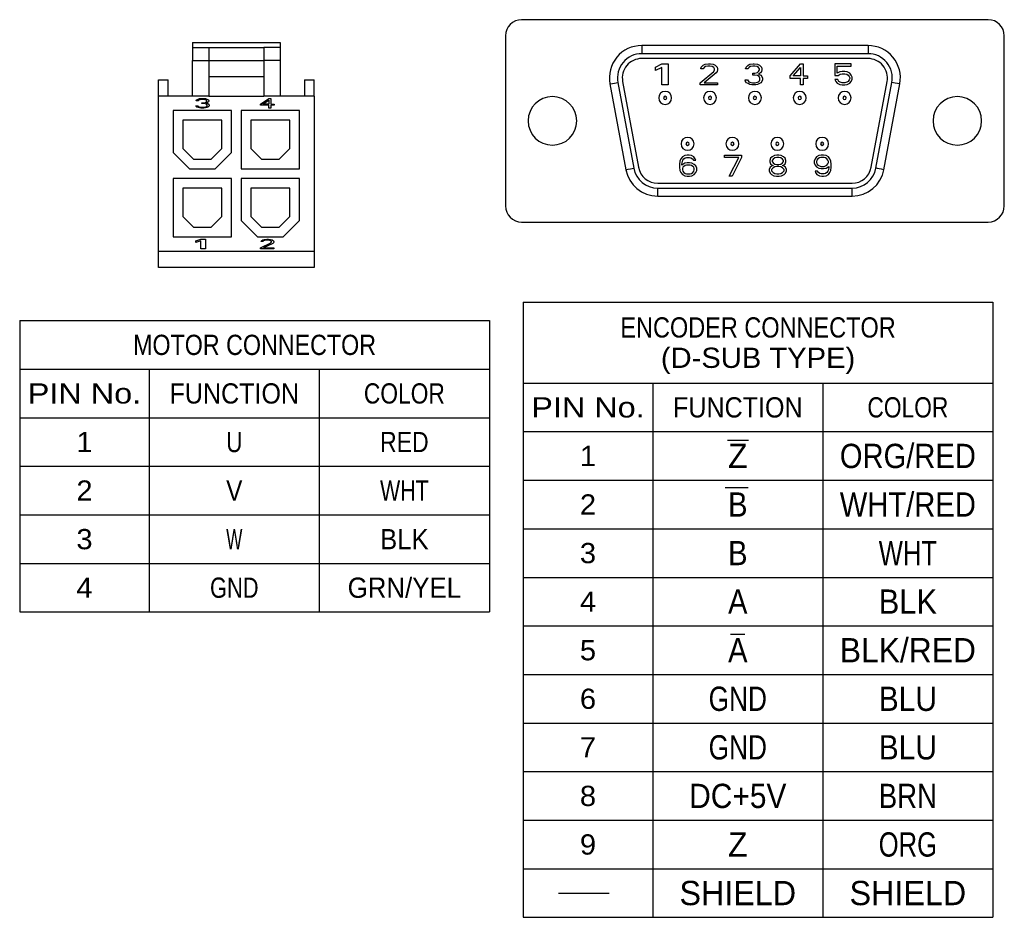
# Model space of a CAD drawing. Extents: x -54 to 576, y -100 to 345.
# Tile 16 of 18: x 288 to 409, y 20 to 131. Entities that reach past the tile are written whole.
import ezdxf
from ezdxf.enums import TextEntityAlignment as Align

# ---------------------------------------------------------------- set-up
doc = ezdxf.new("R2010")
doc.units = 0
doc.header["$LTSCALE"] = 23.1
doc.header["$MEASUREMENT"] = 0
doc.layers.get('0').update_dxf_attribs({"linetype": 'CONTINUOUS'})
doc.layers.add('8_ALL_NOTES_BALLOONS_SYMBOLS_GT', color=7, linetype='CONTINUOUS')
doc.styles.add('TEXTSTYLE_0', font='txt', dxfattribs={"width": 0.8})

msp = doc.modelspace()

# ---------------------------------------------------------------- linework, layer by layer
at = {"color": 7, "linetype": 'Continuous'}
for p, q in [((407.42434, 130.77775), (349.82434, 130.77775)), ((309.1926, 127.94918), (319.9926, 127.94918)), ((309.1926, 127.94918), (309.1926, 127.34918)), ((319.9926, 127.94918), (319.9926, 127.34918)), ((347.82434, 128.77775), (347.82434, 107.77775)), ((409.42434, 107.77775), (409.42434, 128.77775)), ((309.1926, 127.34918), (309.1926, 125.74918)), ((309.1926, 127.34918), (311.1926, 127.34918)), ((311.1926, 127.34918), (317.9926, 127.34918)), ((311.1926, 127.34918), (311.1926, 125.74918)), ((317.9926, 127.34918), (317.9926, 125.74918)), ((319.9926, 127.34918), (317.9926, 127.34918)), ((319.9926, 127.34918), (319.9926, 125.74918)), ((392.59487, 127.57775), (364.65381, 127.57775)), ((392.59487, 126.57775), (364.65381, 126.57775)), ((309.1926, 125.74918), (311.1926, 125.74918)), ((309.1926, 121.34918), (309.1926, 125.74918)), ((311.1926, 125.74918), (311.1926, 123.74918)), ((311.1926, 125.74918), (317.9926, 125.74918)), ((317.9926, 125.74918), (317.9926, 123.74918)), ((319.9926, 125.74918), (317.9926, 125.74918)), ((319.9926, 125.74918), (319.9926, 121.34918)), ((392.59487, 125.97775), (364.65381, 125.97775)), ((366.34434, 124.93052), (367.12434, 125.31775)), ((367.12434, 125.31775), (367.90434, 125.31775)), ((367.90434, 125.31775), (367.90434, 122.71775)), ((372.23888, 125.1518), (372.47525, 125.26244)), ((372.47525, 125.26244), (372.88888, 125.31775)), ((372.88888, 125.31775), (373.12525, 125.31775)), ((373.12525, 125.31775), (373.47979, 125.26244)), ((373.47979, 125.26244), (373.71616, 125.1518)), ((377.77888, 125.1518), (378.01525, 125.26244)), ((378.01525, 125.26244), (378.42888, 125.31775)), ((378.42888, 125.31775), (378.54706, 125.31775)), ((378.54706, 125.31775), (378.9607, 125.26244)), ((378.9607, 125.26244), (379.19706, 125.1518)), ((382.96434, 123.82414), (384.26434, 125.31775)), ((384.26434, 125.31775), (384.58934, 125.31775)), ((384.58934, 125.31775), (384.58934, 123.82414)), ((390.51343, 125.31775), (388.50434, 125.31775)), ((388.50434, 125.31775), (388.50434, 123.87946)), ((390.51343, 125.04116), (390.51343, 125.31775)), ((366.34434, 124.48797), (366.34434, 124.93052)), ((367.12434, 124.8752), (366.34434, 124.48797)), ((367.12434, 122.71775), (367.12434, 124.8752)), ((371.88434, 122.99435), (373.53888, 124.37733)), ((371.94343, 124.70924), (372.00252, 124.93052)), ((372.23888, 124.70924), (371.94343, 124.70924)), ((372.00252, 124.93052), (372.23888, 125.1518)), ((372.35706, 124.8752), (372.23888, 124.70924)), ((372.53434, 124.98584), (372.35706, 124.8752)), ((373.83434, 124.21137), (372.35706, 122.99435)), ((372.82979, 125.04116), (372.53434, 124.98584)), ((373.06616, 125.04116), (372.82979, 125.04116)), ((373.36161, 124.98584), (373.06616, 125.04116)), ((373.53888, 124.8752), (373.36161, 124.98584)), ((373.65706, 124.70924), (373.53888, 124.8752)), ((373.53888, 124.37733), (373.65706, 124.59861)), ((373.65706, 124.59861), (373.65706, 124.70924)), ((373.71616, 125.1518), (373.95252, 124.93052)), ((373.95252, 124.37733), (373.83434, 124.21137)), ((373.95252, 124.93052), (374.01161, 124.70924)), ((374.01161, 124.59861), (373.95252, 124.37733)), ((374.01161, 124.70924), (374.01161, 124.59861)), ((377.48343, 124.70924), (377.54252, 124.93052)), ((377.77888, 124.70924), (377.48343, 124.70924)), ((377.54252, 124.93052), (377.77888, 125.1518)), ((377.89706, 124.8752), (377.77888, 124.70924)), ((378.07434, 124.98584), (377.89706, 124.8752)), ((378.36979, 125.04116), (378.07434, 124.98584)), ((378.60616, 125.04116), (378.36979, 125.04116)), ((378.36979, 124.15605), (378.60616, 124.15605)), ((378.36979, 123.93478), (378.36979, 124.15605)), ((378.90161, 124.98584), (378.60616, 125.04116)), ((378.60616, 124.15605), (378.9607, 124.26669)), ((379.07888, 124.8752), (378.90161, 124.98584)), ((378.9607, 124.26669), (379.07888, 124.37733)), ((379.19706, 124.70924), (379.07888, 124.8752)), ((379.07888, 124.37733), (379.19706, 124.59861)), ((379.31525, 124.21137), (379.07888, 124.04541)), ((379.07888, 124.04541), (379.37434, 123.93478)), ((379.19706, 125.1518), (379.43343, 124.93052)), ((379.19706, 124.59861), (379.19706, 124.70924)), ((379.43343, 124.37733), (379.31525, 124.21137)), ((379.43343, 124.93052), (379.49252, 124.70924)), ((379.49252, 124.59861), (379.43343, 124.37733)), ((379.49252, 124.70924), (379.49252, 124.59861)), ((383.3435, 123.82414), (384.26434, 124.8752)), ((384.26434, 124.8752), (384.26434, 123.82414)), ((388.79979, 124.15605), (388.79979, 125.04116)), ((388.79979, 125.04116), (390.51343, 125.04116)), ((389.09525, 124.32201), (388.79979, 124.15605)), ((388.91797, 123.87946), (389.15434, 124.04541)), ((389.3907, 124.37733), (389.09525, 124.32201)), ((389.15434, 124.04541), (389.3907, 124.10073)), ((389.74525, 124.37733), (389.3907, 124.37733)), ((389.3907, 124.10073), (389.74525, 124.10073)), ((390.0407, 124.32201), (389.74525, 124.37733)), ((389.74525, 124.10073), (389.98161, 124.04541)), ((389.98161, 124.04541), (390.15888, 123.93478)), ((390.33616, 124.15605), (390.0407, 124.32201)), ((390.51343, 123.93478), (390.33616, 124.15605)), ((304.9926, 123.34918), (306.1926, 123.34918)), ((304.9926, 121.34918), (304.9926, 123.34918)), ((306.1926, 121.34918), (306.1926, 123.34918)), ((311.1926, 123.74918), (311.1926, 121.34918)), ((311.1926, 123.74918), (317.9926, 123.74918)), ((317.9926, 123.74918), (317.9926, 121.34918)), ((322.9926, 123.34918), (324.1926, 123.34918)), ((322.9926, 123.34918), (322.9926, 121.34918)), ((324.1926, 121.34918), (324.1926, 123.34918)), ((360.72118, 122.84668), (362.69171, 112.24668)), ((361.70434, 123.02945), (363.67487, 112.42945)), ((362.29423, 123.13911), (364.26476, 112.53911)), ((371.88434, 122.71775), (371.88434, 122.99435)), ((372.35706, 122.99435), (374.01161, 122.99435)), ((374.01161, 122.99435), (374.01161, 122.71775)), ((377.42434, 123.32627), (377.71979, 123.32627)), ((377.48343, 123.16031), (377.42434, 123.32627)), ((377.60161, 122.99435), (377.48343, 123.16031)), ((377.77888, 122.88371), (377.60161, 122.99435)), ((377.71979, 123.32627), (377.77888, 123.21563)), ((377.77888, 123.21563), (377.89706, 123.10499)), ((378.01525, 122.77307), (377.77888, 122.88371)), ((377.89706, 123.10499), (378.01525, 123.04967)), ((378.01525, 123.04967), (378.3107, 122.99435)), ((378.3107, 122.99435), (378.66525, 122.99435)), ((378.60616, 123.93478), (378.36979, 123.93478)), ((378.9607, 123.87946), (378.60616, 123.93478)), ((378.66525, 122.99435), (378.9607, 123.04967)), ((379.13797, 123.76882), (378.9607, 123.87946)), ((378.9607, 123.04967), (379.07888, 123.10499)), ((379.19706, 122.88371), (378.9607, 122.77307)), ((379.07888, 123.10499), (379.19706, 123.21563)), ((379.25616, 123.54754), (379.13797, 123.76882)), ((379.19706, 123.21563), (379.25616, 123.32627)), ((379.37434, 122.99435), (379.19706, 122.88371)), ((379.25616, 123.32627), (379.25616, 123.54754)), ((379.37434, 123.93478), (379.49252, 123.76882)), ((379.49252, 123.16031), (379.37434, 122.99435)), ((379.49252, 123.76882), (379.55161, 123.54754)), ((379.55161, 123.32627), (379.49252, 123.16031)), ((379.55161, 123.54754), (379.55161, 123.32627)), ((382.96434, 123.49222), (382.96434, 123.82414)), ((384.26434, 123.49222), (382.96434, 123.49222)), ((384.26434, 123.82414), (383.3435, 123.82414)), ((384.26434, 122.71775), (384.26434, 123.49222)), ((384.58934, 123.82414), (385.131, 123.82414)), ((384.58934, 123.49222), (384.58934, 122.71775)), ((385.131, 123.49222), (384.58934, 123.49222)), ((385.131, 123.82414), (385.131, 123.49222)), ((388.50434, 123.87946), (388.91797, 123.87946)), ((388.85888, 123.38158), (388.50434, 123.38158)), ((388.50434, 123.38158), (388.62252, 123.16031)), ((388.62252, 123.16031), (388.79979, 122.93903)), ((388.79979, 122.93903), (389.09525, 122.77307)), ((388.97706, 123.16031), (388.85888, 123.38158)), ((389.15434, 123.04967), (388.97706, 123.16031)), ((389.3907, 122.99435), (389.15434, 123.04967)), ((389.74525, 122.99435), (389.3907, 122.99435)), ((389.98161, 123.04967), (389.74525, 122.99435)), ((390.15888, 123.16031), (389.98161, 123.04967)), ((390.0407, 122.77307), (390.33616, 122.93903)), ((390.15888, 123.93478), (390.27706, 123.76882)), ((390.27706, 123.32627), (390.15888, 123.16031)), ((390.27706, 123.76882), (390.33616, 123.60286)), ((390.33616, 123.49222), (390.27706, 123.32627)), ((390.33616, 123.60286), (390.33616, 123.49222)), ((390.33616, 122.93903), (390.51343, 123.16031)), ((390.63161, 123.65818), (390.51343, 123.93478)), ((390.51343, 123.16031), (390.63161, 123.4369)), ((390.63161, 123.4369), (390.63161, 123.65818)), ((392.98391, 112.53911), (394.95444, 123.13911)), ((393.57381, 112.42945), (395.54434, 123.02945)), ((394.55696, 112.24668), (396.52749, 122.84668)), ((367.90434, 122.71775), (367.12434, 122.71775)), ((374.01161, 122.71775), (371.88434, 122.71775)), ((378.25161, 122.71775), (378.01525, 122.77307)), ((378.72434, 122.71775), (378.25161, 122.71775)), ((378.9607, 122.77307), (378.72434, 122.71775)), ((384.58934, 122.71775), (384.26434, 122.71775)), ((389.09525, 122.77307), (389.3907, 122.71775)), ((389.3907, 122.71775), (389.74525, 122.71775)), ((389.74525, 122.71775), (390.0407, 122.77307)), ((304.9926, 102.14918), (304.9926, 121.34918)), ((311.1926, 121.34918), (304.9926, 121.34918)), ((309.63805, 120.76833), (309.68351, 120.87045)), ((309.86533, 120.76833), (309.63805, 120.76833)), ((309.68351, 120.87045), (309.86533, 120.97258)), ((309.86533, 120.97258), (310.04714, 121.02364)), ((309.95624, 120.84492), (309.86533, 120.76833)), ((310.0926, 120.89598), (309.95624, 120.84492)), ((310.04714, 121.02364), (310.36533, 121.04918)), ((310.31987, 120.92152), (310.0926, 120.89598)), ((310.50169, 120.92152), (310.31987, 120.92152)), ((310.31987, 120.41088), (310.31987, 120.51301)), ((310.31987, 120.51301), (310.50169, 120.51301)), ((310.50169, 120.41088), (310.31987, 120.41088)), ((310.36533, 121.04918), (310.45624, 121.04918)), ((310.45624, 121.04918), (310.77442, 121.02364)), ((310.72896, 120.89598), (310.50169, 120.92152)), ((310.50169, 120.51301), (310.77442, 120.56407)), ((310.77442, 120.38535), (310.50169, 120.41088)), ((310.86533, 120.84492), (310.72896, 120.89598)), ((310.77442, 121.02364), (310.95624, 120.97258)), ((310.77442, 120.56407), (310.86533, 120.61513)), ((310.91078, 120.33428), (310.77442, 120.38535)), ((310.95624, 120.76833), (310.86533, 120.84492)), ((310.86533, 120.61513), (310.95624, 120.71726)), ((311.04714, 120.53854), (310.86533, 120.46194)), ((310.86533, 120.46194), (311.0926, 120.41088)), ((310.95624, 120.97258), (311.13805, 120.87045)), ((310.95624, 120.71726), (310.95624, 120.76833)), ((311.13805, 120.61513), (311.04714, 120.53854)), ((311.0926, 120.41088), (311.18351, 120.33428)), ((311.13805, 120.87045), (311.18351, 120.76833)), ((311.18351, 120.71726), (311.13805, 120.61513)), ((311.18351, 120.76833), (311.18351, 120.71726)), ((311.1926, 121.34918), (317.9926, 121.34918)), ((317.5926, 120.35981), (318.5926, 121.04918)), ((317.88427, 120.35981), (318.5926, 120.84492)), ((324.1926, 121.34918), (317.9926, 121.34918)), ((318.5926, 121.04918), (318.8426, 121.04918)), ((318.5926, 120.84492), (318.5926, 120.35981)), ((318.8426, 121.04918), (318.8426, 120.35981)), ((324.1926, 121.34918), (324.1926, 102.14918)), ((313.9926, 119.54918), (306.7926, 119.54918)), ((306.7926, 119.54918), (306.7926, 114.34918)), ((309.63805, 120.05343), (309.5926, 120.13003)), ((309.5926, 120.13003), (309.81987, 120.13003)), ((309.72896, 119.97684), (309.63805, 120.05343)), ((309.86533, 119.92577), (309.72896, 119.97684)), ((309.81987, 120.13003), (309.86533, 120.07896)), ((309.86533, 120.07896), (309.95624, 120.0279)), ((310.04714, 119.87471), (309.86533, 119.92577)), ((309.95624, 120.0279), (310.04714, 120.00237)), ((310.04714, 120.00237), (310.27442, 119.97684)), ((310.22896, 119.84918), (310.04714, 119.87471)), ((310.5926, 119.84918), (310.22896, 119.84918)), ((310.27442, 119.97684), (310.54714, 119.97684)), ((310.54714, 119.97684), (310.77442, 120.00237)), ((310.77442, 119.87471), (310.5926, 119.84918)), ((310.77442, 120.00237), (310.86533, 120.0279)), ((310.95624, 119.92577), (310.77442, 119.87471)), ((310.86533, 120.0279), (310.95624, 120.07896)), ((311.00169, 120.23215), (310.91078, 120.33428)), ((310.95624, 120.07896), (311.00169, 120.13003)), ((311.0926, 119.97684), (310.95624, 119.92577)), ((311.00169, 120.13003), (311.00169, 120.23215)), ((311.18351, 120.05343), (311.0926, 119.97684)), ((311.18351, 120.33428), (311.22896, 120.23215)), ((311.22896, 120.13003), (311.18351, 120.05343)), ((311.22896, 120.23215), (311.22896, 120.13003)), ((313.9926, 114.34918), (313.9926, 119.54918)), ((322.3926, 119.54918), (315.1926, 119.54918)), ((315.1926, 119.54918), (315.1926, 112.34918)), ((317.5926, 120.20662), (317.5926, 120.35981)), ((318.5926, 120.20662), (317.5926, 120.20662)), ((318.5926, 120.35981), (317.88427, 120.35981)), ((318.5926, 119.84918), (318.5926, 120.20662)), ((318.8426, 119.84918), (318.5926, 119.84918)), ((318.8426, 120.35981), (319.25927, 120.35981)), ((319.25927, 120.20662), (318.8426, 120.20662)), ((318.8426, 120.20662), (318.8426, 119.84918)), ((319.25927, 120.35981), (319.25927, 120.20662)), ((322.3926, 112.34918), (322.3926, 119.54918)), ((312.7926, 118.34918), (307.9926, 118.34918)), ((307.9926, 118.34918), (307.9926, 114.84623)), ((312.7926, 114.84623), (312.7926, 118.34918)), ((321.1926, 118.34918), (316.3926, 118.34918)), ((316.3926, 118.34918), (316.3926, 114.84623)), ((321.1926, 114.84623), (321.1926, 118.34918)), ((306.7926, 114.34918), (308.7926, 112.34918)), ((307.9926, 114.84623), (309.28965, 113.54918)), ((311.49554, 113.54918), (312.7926, 114.84623)), ((311.9926, 112.34918), (313.9926, 114.34918)), ((316.3926, 114.84623), (317.68965, 113.54918)), ((319.89554, 113.54918), (321.1926, 114.84623)), ((309.28965, 113.54918), (311.49554, 113.54918)), ((317.68965, 113.54918), (319.89554, 113.54918)), ((369.37343, 113.31861), (369.31434, 112.93137)), ((369.49161, 113.5952), (369.37343, 113.31861)), ((369.66888, 113.81648), (369.49161, 113.5952)), ((369.60979, 112.93137), (369.66888, 113.26329)), ((369.96434, 113.98244), (369.66888, 113.81648)), ((369.66888, 113.26329), (369.72797, 113.42924)), ((369.72797, 113.42924), (369.84616, 113.5952)), ((369.84616, 113.5952), (370.02343, 113.70584)), ((370.25979, 114.03775), (369.96434, 113.98244)), ((370.25979, 113.09733), (369.96434, 113.04201)), ((370.02343, 113.70584), (370.2007, 113.76116)), ((370.2007, 113.76116), (370.55525, 113.76116)), ((370.49616, 114.03775), (370.25979, 114.03775)), ((370.55525, 113.09733), (370.25979, 113.09733)), ((370.79161, 113.98244), (370.49616, 114.03775)), ((370.55525, 113.76116), (370.73252, 113.70584)), ((370.8507, 113.04201), (370.55525, 113.09733)), ((370.73252, 113.70584), (370.90979, 113.5952)), ((371.08706, 113.81648), (370.79161, 113.98244)), ((370.90979, 113.5952), (371.02797, 113.42924)), ((371.02797, 113.42924), (371.32343, 113.42924)), ((371.26434, 113.5952), (371.08706, 113.81648)), ((371.32343, 113.42924), (371.26434, 113.5952)), ((374.85434, 113.76116), (374.85434, 114.03775)), ((374.85434, 114.03775), (376.98161, 114.03775)), ((376.62706, 113.76116), (374.85434, 113.76116)), ((375.44525, 111.43775), (376.62706, 113.76116)), ((376.98161, 113.76116), (375.79979, 111.43775)), ((376.98161, 114.03775), (376.98161, 113.76116)), ((380.57161, 113.65052), (380.45343, 113.37392)), ((380.45343, 113.37392), (380.45343, 113.20797)), ((380.45343, 113.20797), (380.57161, 112.98669)), ((380.74888, 113.81648), (380.57161, 113.65052)), ((381.04434, 113.98244), (380.74888, 113.81648)), ((380.86706, 113.53988), (380.74888, 113.37392)), ((380.74888, 113.37392), (380.74888, 113.26329)), ((380.74888, 113.26329), (380.86706, 113.09733)), ((381.10343, 113.70584), (380.86706, 113.53988)), ((380.86706, 113.09733), (381.10343, 112.93137)), ((381.33979, 114.03775), (381.04434, 113.98244)), ((381.33979, 113.76116), (381.10343, 113.70584)), ((381.57616, 114.03775), (381.33979, 114.03775)), ((381.57616, 113.76116), (381.33979, 113.76116)), ((381.87161, 113.98244), (381.57616, 114.03775)), ((381.81252, 113.70584), (381.57616, 113.76116)), ((382.04888, 113.53988), (381.81252, 113.70584)), ((381.81252, 112.93137), (382.04888, 113.09733)), ((382.16706, 113.81648), (381.87161, 113.98244)), ((382.16706, 113.37392), (382.04888, 113.53988)), ((382.04888, 113.09733), (382.16706, 113.26329)), ((382.34434, 113.65052), (382.16706, 113.81648)), ((382.16706, 113.26329), (382.16706, 113.37392)), ((382.46252, 113.37392), (382.34434, 113.65052)), ((382.34434, 112.98669), (382.46252, 113.20797)), ((382.46252, 113.20797), (382.46252, 113.37392)), ((386.05252, 113.5952), (385.93434, 113.31861)), ((385.93434, 113.31861), (385.93434, 113.09733)), ((385.93434, 113.09733), (386.05252, 112.82073)), ((386.22979, 113.81648), (386.05252, 113.5952)), ((386.52525, 113.98244), (386.22979, 113.81648)), ((386.28888, 113.42924), (386.22979, 113.26329)), ((386.22979, 113.26329), (386.22979, 113.15265)), ((386.22979, 113.15265), (386.28888, 112.98669)), ((386.40706, 113.5952), (386.28888, 113.42924)), ((386.58434, 113.70584), (386.40706, 113.5952)), ((386.8207, 114.03775), (386.52525, 113.98244)), ((386.76161, 113.76116), (386.58434, 113.70584)), ((387.17525, 113.76116), (386.76161, 113.76116)), ((387.11616, 114.03775), (386.8207, 114.03775)), ((387.41161, 113.98244), (387.11616, 114.03775)), ((387.35252, 113.70584), (387.17525, 113.76116)), ((387.52979, 113.5952), (387.35252, 113.70584)), ((387.70706, 113.81648), (387.41161, 113.98244)), ((387.64797, 113.42924), (387.52979, 113.5952)), ((387.70706, 113.26329), (387.64797, 113.42924)), ((387.64797, 112.98669), (387.70706, 113.15265)), ((387.88434, 113.5952), (387.70706, 113.81648)), ((387.70706, 113.15265), (387.70706, 113.26329)), ((388.00252, 113.31861), (387.88434, 113.5952)), ((388.06161, 112.93137), (388.00252, 113.31861)), ((308.7926, 112.34918), (311.9926, 112.34918)), ((315.1926, 112.34918), (322.3926, 112.34918)), ((369.31434, 112.93137), (369.31434, 112.54414)), ((369.31434, 112.54414), (369.37343, 112.1569)), ((369.37343, 112.1569), (369.49161, 111.88031)), ((369.49161, 111.88031), (369.66888, 111.65903)), ((369.96434, 113.04201), (369.60979, 112.82073)), ((369.60979, 112.82073), (369.60979, 112.93137)), ((369.72797, 112.54414), (369.66888, 112.37818)), ((369.66888, 112.37818), (369.66888, 112.21222)), ((369.66888, 112.21222), (369.72797, 112.04627)), ((369.84616, 112.65478), (369.72797, 112.54414)), ((369.72797, 112.04627), (369.84616, 111.88031)), ((370.02343, 112.76541), (369.84616, 112.65478)), ((369.84616, 111.88031), (370.02343, 111.76967)), ((370.2007, 112.82073), (370.02343, 112.76541)), ((370.61434, 112.82073), (370.2007, 112.82073)), ((370.79161, 112.76541), (370.61434, 112.82073)), ((370.96888, 112.65478), (370.79161, 112.76541)), ((370.79161, 111.76967), (370.96888, 111.88031)), ((371.14616, 112.87605), (370.8507, 113.04201)), ((371.08706, 112.54414), (370.96888, 112.65478)), ((370.96888, 111.88031), (371.08706, 112.04627)), ((371.14616, 112.37818), (371.08706, 112.54414)), ((371.08706, 112.04627), (371.14616, 112.21222)), ((371.32343, 112.71009), (371.14616, 112.87605)), ((371.14616, 112.21222), (371.14616, 112.37818)), ((371.14616, 111.65903), (371.32343, 111.88031)), ((371.44161, 112.4335), (371.32343, 112.71009)), ((371.32343, 111.88031), (371.44161, 112.1569)), ((371.44161, 112.1569), (371.44161, 112.4335)), ((380.51252, 112.54414), (380.39434, 112.26754)), ((380.39434, 112.26754), (380.39434, 112.10158)), ((380.39434, 112.10158), (380.51252, 111.82499)), ((380.74888, 112.71009), (380.51252, 112.54414)), ((380.57161, 112.98669), (380.74888, 112.82073)), ((380.86706, 112.48882), (380.68979, 112.26754)), ((380.68979, 112.26754), (380.68979, 112.10158)), ((380.68979, 112.10158), (380.86706, 111.88031)), ((380.74888, 112.82073), (380.86706, 112.76541)), ((380.86706, 112.76541), (380.74888, 112.71009)), ((381.10343, 112.59946), (380.86706, 112.48882)), ((380.86706, 111.88031), (381.10343, 111.76967)), ((381.10343, 112.93137), (381.33979, 112.87605)), ((381.33979, 112.65478), (381.10343, 112.59946)), ((381.33979, 112.87605), (381.57616, 112.87605)), ((381.57616, 112.65478), (381.33979, 112.65478)), ((381.57616, 112.87605), (381.81252, 112.93137)), ((381.81252, 112.59946), (381.57616, 112.65478)), ((382.04888, 112.48882), (381.81252, 112.59946)), ((381.81252, 111.76967), (382.04888, 111.88031)), ((382.04888, 112.76541), (382.16706, 112.82073)), ((382.16706, 112.71009), (382.04888, 112.76541)), ((382.22616, 112.26754), (382.04888, 112.48882)), ((382.04888, 111.88031), (382.22616, 112.10158)), ((382.16706, 112.82073), (382.34434, 112.98669)), ((382.40343, 112.54414), (382.16706, 112.71009)), ((382.22616, 112.10158), (382.22616, 112.26754)), ((382.52161, 112.26754), (382.40343, 112.54414)), ((382.40343, 111.82499), (382.52161, 112.10158)), ((382.52161, 112.10158), (382.52161, 112.26754)), ((386.05252, 112.82073), (386.22979, 112.59946)), ((386.05252, 112.04627), (386.11161, 111.88031)), ((386.34797, 112.04627), (386.05252, 112.04627)), ((386.11161, 111.88031), (386.28888, 111.65903)), ((386.22979, 112.59946), (386.52525, 112.4335)), ((386.28888, 112.98669), (386.40706, 112.82073)), ((386.46616, 111.88031), (386.34797, 112.04627)), ((386.40706, 112.82073), (386.58434, 112.71009)), ((386.64343, 111.76967), (386.46616, 111.88031)), ((386.52525, 112.4335), (386.8207, 112.37818)), ((386.58434, 112.71009), (386.76161, 112.65478)), ((386.76161, 112.65478), (387.17525, 112.65478)), ((386.8207, 112.37818), (387.11616, 112.37818)), ((387.11616, 112.37818), (387.41161, 112.4335)), ((387.17525, 112.65478), (387.35252, 112.71009)), ((387.35252, 112.71009), (387.52979, 112.82073)), ((387.52979, 111.88031), (387.35252, 111.76967)), ((387.41161, 112.4335), (387.76616, 112.65478)), ((387.52979, 112.82073), (387.64797, 112.98669)), ((387.64797, 112.04627), (387.52979, 111.88031)), ((387.70706, 112.21222), (387.64797, 112.04627)), ((387.76616, 112.54414), (387.70706, 112.21222)), ((387.70706, 111.65903), (387.88434, 111.88031)), ((387.76616, 112.65478), (387.76616, 112.54414)), ((387.88434, 111.88031), (388.00252, 112.1569)), ((388.00252, 112.1569), (388.06161, 112.54414)), ((388.06161, 112.54414), (388.06161, 112.93137)), ((313.9926, 111.14918), (306.7926, 111.14918)), ((306.7926, 111.14918), (306.7926, 103.94918)), ((313.9926, 103.94918), (313.9926, 111.14918)), ((322.3926, 111.14918), (315.1926, 111.14918)), ((315.1926, 111.14918), (315.1926, 105.94918)), ((322.3926, 105.94918), (322.3926, 111.14918)), ((369.66888, 111.65903), (369.96434, 111.49307)), ((369.96434, 111.49307), (370.25979, 111.43775)), ((370.02343, 111.76967), (370.2007, 111.71435)), ((370.2007, 111.71435), (370.61434, 111.71435)), ((370.25979, 111.43775), (370.55525, 111.43775)), ((370.55525, 111.43775), (370.8507, 111.49307)), ((370.61434, 111.71435), (370.79161, 111.76967)), ((370.8507, 111.49307), (371.14616, 111.65903)), ((375.79979, 111.43775), (375.44525, 111.43775)), ((380.51252, 111.82499), (380.68979, 111.65903)), ((380.68979, 111.65903), (380.98525, 111.49307)), ((380.98525, 111.49307), (381.2807, 111.43775)), ((381.10343, 111.76967), (381.33979, 111.71435)), ((381.2807, 111.43775), (381.63525, 111.43775)), ((381.33979, 111.71435), (381.57616, 111.71435)), ((381.57616, 111.71435), (381.81252, 111.76967)), ((381.63525, 111.43775), (381.9307, 111.49307)), ((381.9307, 111.49307), (382.22616, 111.65903)), ((382.22616, 111.65903), (382.40343, 111.82499)), ((386.28888, 111.65903), (386.58434, 111.49307)), ((386.58434, 111.49307), (386.87979, 111.43775)), ((386.8207, 111.71435), (386.64343, 111.76967)), ((387.17525, 111.71435), (386.8207, 111.71435)), ((386.87979, 111.43775), (387.11616, 111.43775)), ((387.11616, 111.43775), (387.41161, 111.49307)), ((387.35252, 111.76967), (387.17525, 111.71435)), ((387.41161, 111.49307), (387.70706, 111.65903)), ((307.9926, 109.94918), (307.9926, 106.44623)), ((312.7926, 109.94918), (307.9926, 109.94918)), ((312.7926, 106.44623), (312.7926, 109.94918)), ((321.1926, 109.94918), (316.3926, 109.94918)), ((316.3926, 109.94918), (316.3926, 106.44623)), ((321.1926, 106.44623), (321.1926, 109.94918)), ((366.62434, 110.57775), (390.62434, 110.57775)), ((366.62434, 109.97775), (390.62434, 109.97775)), ((366.62434, 108.97775), (390.62434, 108.97775)), ((307.9926, 106.44623), (309.28965, 105.14918)), ((311.49554, 105.14918), (312.7926, 106.44623)), ((315.1926, 105.94918), (317.1926, 103.94918)), ((316.3926, 106.44623), (317.68965, 105.14918)), ((319.89554, 105.14918), (321.1926, 106.44623)), ((320.3926, 103.94918), (322.3926, 105.94918)), ((349.82434, 105.77775), (407.42434, 105.77775)), ((309.28965, 105.14918), (311.49554, 105.14918)), ((317.68965, 105.14918), (319.89554, 105.14918)), ((306.7926, 103.94918), (313.9926, 103.94918)), ((309.5926, 103.47045), (310.1926, 103.64918)), ((309.5926, 103.2662), (309.5926, 103.47045)), ((310.1926, 103.44492), (309.5926, 103.2662)), ((310.1926, 103.64918), (310.7926, 103.64918)), ((310.1926, 102.44918), (310.1926, 103.44492)), ((310.7926, 103.64918), (310.7926, 102.44918)), ((317.1926, 103.94918), (320.3926, 103.94918)), ((317.63805, 103.36833), (317.68351, 103.47045)), ((317.86533, 103.36833), (317.63805, 103.36833)), ((317.68351, 103.47045), (317.86533, 103.57258)), ((317.86533, 103.57258), (318.04714, 103.62364)), ((317.95624, 103.44492), (317.86533, 103.36833)), ((318.0926, 103.49598), (317.95624, 103.44492)), ((318.04714, 103.62364), (318.36533, 103.64918)), ((318.31987, 103.52152), (318.0926, 103.49598)), ((318.50169, 103.52152), (318.31987, 103.52152)), ((318.36533, 103.64918), (318.54714, 103.64918)), ((318.72896, 103.49598), (318.50169, 103.52152)), ((318.54714, 103.64918), (318.81987, 103.62364)), ((318.86533, 103.44492), (318.72896, 103.49598)), ((318.81987, 103.62364), (319.00169, 103.57258)), ((318.95624, 103.36833), (318.86533, 103.44492)), ((318.95624, 103.31726), (318.95624, 103.36833)), ((319.00169, 103.57258), (319.18351, 103.47045)), ((319.18351, 103.47045), (319.22896, 103.36833)), ((319.22896, 103.36833), (319.22896, 103.31726)), ((324.1926, 102.14918), (304.9926, 102.14918)), ((304.9926, 100.14918), (304.9926, 102.14918)), ((310.7926, 102.44918), (310.1926, 102.44918)), ((317.5926, 102.57684), (318.86533, 103.21513)), ((317.5926, 102.44918), (317.5926, 102.57684)), ((319.22896, 102.44918), (317.5926, 102.44918)), ((319.0926, 103.13854), (317.95624, 102.57684)), ((317.95624, 102.57684), (319.22896, 102.57684)), ((318.86533, 103.21513), (318.95624, 103.31726)), ((319.18351, 103.21513), (319.0926, 103.13854)), ((319.22896, 103.31726), (319.18351, 103.21513)), ((319.22896, 102.57684), (319.22896, 102.44918)), ((324.1926, 102.14918), (324.1926, 100.14918)), ((324.1926, 100.14918), (304.9926, 100.14918)), ((350.01527, 95.88416), (408.01527, 95.88416)), ((350.01527, 95.88416), (350.01527, 19.88416)), ((408.01527, 95.88416), (408.01527, 19.88416)), ((287.8423, 93.60501), (345.8423, 93.60501)), ((287.8423, 93.60501), (287.8423, 57.60501)), ((345.8423, 93.60501), (345.8423, 57.60501)), ((287.8423, 87.60501), (345.8423, 87.60501)), ((303.8423, 87.60501), (303.8423, 57.60501)), ((324.8423, 87.60501), (324.8423, 57.60501)), ((350.01527, 85.88416), (408.01527, 85.88416)), ((366.01527, 85.88416), (366.01527, 19.88416)), ((387.01527, 85.88416), (387.01527, 19.88416)), ((287.8423, 81.60501), (345.8423, 81.60501)), ((350.01527, 79.88416), (408.01527, 79.88416)), ((287.8423, 75.60501), (345.8423, 75.60501)), ((350.01527, 73.88416), (408.01527, 73.88416)), ((287.8423, 69.60501), (345.8423, 69.60501)), ((350.01527, 67.88416), (408.01527, 67.88416)), ((287.8423, 63.60501), (345.8423, 63.60501)), ((350.01527, 61.88416), (408.01527, 61.88416)), ((287.8423, 57.60501), (345.8423, 57.60501)), ((350.01527, 55.88416), (408.01527, 55.88416)), ((350.01527, 49.88416), (408.01527, 49.88416)), ((350.01527, 43.88416), (408.01527, 43.88416)), ((350.01527, 37.88416), (408.01527, 37.88416)), ((350.01527, 31.88416), (408.01527, 31.88416)), ((350.01527, 25.88416), (408.01527, 25.88416)), ((354.39025, 22.88416), (360.64026, 22.88416)), ((350.01527, 19.88416), (408.01527, 19.88416))]:
    msp.add_line(p, q, dxfattribs=at)
for points in [[(364.65381, 127.57775), (364.65381, 127.26874), (364.65381, 126.98997), (364.65381, 126.76874), (364.65381, 126.6267), (364.65381, 126.57775)], [(392.59487, 127.57775), (392.59487, 127.26874), (392.59487, 126.98997), (392.59487, 126.76874), (392.59487, 126.6267), (392.59487, 126.57775)], [(360.72118, 122.84668), (361.02499, 122.90316), (361.29907, 122.95411), (361.51657, 122.99455), (361.65622, 123.02051), (361.70434, 123.02945)], [(396.52749, 122.84668), (396.22368, 122.90316), (395.94961, 122.95411), (395.7321, 122.99455), (395.59246, 123.02051), (395.54434, 123.02945)], [(362.69171, 112.24668), (362.99553, 112.30316), (363.2696, 112.35411), (363.48711, 112.39455), (363.62675, 112.42051), (363.67487, 112.42945)], [(394.55696, 112.24668), (394.25315, 112.30316), (393.97908, 112.35411), (393.76157, 112.39455), (393.62192, 112.42051), (393.57381, 112.42945)], [(366.62434, 108.97775), (366.62434, 109.28677), (366.62434, 109.56554), (366.62434, 109.78677), (366.62434, 109.92881), (366.62434, 109.97775)], [(390.62434, 108.97775), (390.62434, 109.28677), (390.62434, 109.56554), (390.62434, 109.78677), (390.62434, 109.92881), (390.62434, 109.97775)]]:
    msp.add_lwpolyline(points, dxfattribs=at)
for centre, radius, start, end in [((349.82434, 128.77775), 2, 90, 180), ((407.42434, 128.77775), 2, 0, 90), ((364.65381, 123.57775), 4, 90, 190.5310268), ((364.65381, 123.57775), 3, 90, 190.5310268), ((392.59487, 123.57775), 4, 349.4689732, 90), ((392.59487, 123.57775), 3, 349.4689732, 90), ((364.65381, 123.57775), 2.4, 90, 190.5310268), ((392.59487, 123.57775), 2.4, 349.4689732, 90), ((367.54434, 121.11775), 0.8, 0, 180), ((373.08434, 121.11775), 0.8, 0, 180), ((378.62434, 121.11775), 0.8, 0, 180), ((378.62434, 121.11775), 0.8, 359.9999994, 179.9999993), ((384.16434, 121.11775), 0.8, 0, 180), ((384.16434, 121.11775), 0.8, 359.9999994, 179.9999993), ((389.70434, 121.11775), 0.8, 0, 180), ((389.70434, 121.11775), 0.8, 359.9999994, 179.9999993), ((353.62434, 118.27775), 3, 0, 180), ((367.54434, 121.11775), 0.8, 180, 360), ((367.54434, 121.11775), 0.2, 0, 180), ((367.54434, 121.11775), 0.2, 180, 360), ((373.08434, 121.11775), 0.8, 180, 360), ((373.08434, 121.11775), 0.2, 0, 180), ((373.08434, 121.11775), 0.2, 180, 360), ((378.62434, 121.11775), 0.8, 180, 360), ((378.62434, 121.11775), 0.8, 179.9999994, 359.9999993), ((378.62434, 121.11775), 0.2, 0, 180), ((378.62434, 121.11775), 0.2, 180, 360), ((384.16434, 121.11775), 0.8, 180, 360), ((384.16434, 121.11775), 0.8, 179.9999994, 359.9999993), ((384.16434, 121.11775), 0.2, 0, 180), ((384.16434, 121.11775), 0.2, 180, 360), ((389.70434, 121.11775), 0.8, 180, 360), ((389.70434, 121.11775), 0.8, 179.9999994, 359.9999993), ((389.70434, 121.11775), 0.2, 0, 180), ((389.70434, 121.11775), 0.2, 180, 360), ((403.62434, 118.27775), 3, 0, 180), ((353.62434, 118.27775), 3, 180, 360), ((403.62434, 118.27775), 3, 180, 360), ((370.31434, 115.43775), 0.8, 0, 180), ((370.31434, 115.43775), 0.2, 0, 180), ((375.85434, 115.43775), 0.8, 0, 180), ((375.85434, 115.43775), 0.2, 0, 180), ((381.39434, 115.43775), 0.8, 0, 180), ((381.39434, 115.43775), 0.8, 359.9999994, 179.9999993), ((381.39434, 115.43775), 0.2, 0, 180), ((386.93434, 115.43775), 0.8, 0, 180), ((386.93434, 115.43775), 0.8, 359.9999994, 179.9999993), ((386.93434, 115.43775), 0.2, 0, 180), ((370.31434, 115.43775), 0.8, 180, 360), ((370.31434, 115.43775), 0.2, 180, 360), ((375.85434, 115.43775), 0.8, 180, 360), ((375.85434, 115.43775), 0.2, 180, 360), ((381.39434, 115.43775), 0.8, 180, 360), ((381.39434, 115.43775), 0.8, 179.9999994, 359.9999993), ((381.39434, 115.43775), 0.2, 180, 360), ((386.93434, 115.43775), 0.8, 180, 360), ((386.93434, 115.43775), 0.8, 179.9999994, 359.9999993), ((386.93434, 115.43775), 0.2, 180, 360), ((366.62434, 112.97775), 4, 190.5310268, 270), ((366.62434, 112.97775), 3, 190.5310268, 270), ((366.62434, 112.97775), 2.4, 190.5310268, 270), ((390.62434, 112.97775), 2.4, 270, 349.4689732), ((390.62434, 112.97775), 3, 270, 349.4689732), ((390.62434, 112.97775), 4, 270, 349.4689732), ((349.82434, 107.77775), 2, 180, 270), ((407.42434, 107.77775), 2, 270, 360)]:
    msp.add_arc(centre, radius, start, end, dxfattribs=at)
at = {"layer": '8_ALL_NOTES_BALLOONS_SYMBOLS_GT', "color": 7, "linetype": 'Continuous'}
for p, q in [((377.83037, 78.80177), (375.23574, 78.80596)), ((377.79567, 72.92357), (374.9634, 72.92357)), ((375.63027, 54.87873), (377.38644, 54.88303))]:
    msp.add_line(p, q, dxfattribs=at)

# ---------------------------------------------------------------- texts
at = {"color": 7, "linetype": 'Continuous', "style": 'TEXTSTYLE_0'}
for s, height, width, p, p2 in [('ENCODER CONNECTOR', 2.5, 0.816, (362.01527, 91.50916), (396.01527, 91.50916)), ('MOTOR CONNECTOR', 2.5, 0.818182, (301.8423, 89.35501), (331.8423, 89.35501)), ('(D-SUB TYPE)', 2.5, 0.872727, (367.01527, 87.75916), (391.01527, 87.75916)), ('PIN No.', 2.5, 0.988235, (288.8423, 83.35501), (302.8423, 83.35501)), ('FUNCTION', 2.5, 0.872727, (306.3423, 83.35501), (322.3423, 83.35501)), ('COLOR', 2.5, 0.857143, (330.3423, 83.35501), (340.3423, 83.35501)), ('PIN No.', 2.5, 0.988235, (351.01527, 81.63416), (365.01527, 81.63416)), ('FUNCTION', 2.5, 0.872727, (368.51527, 81.63416), (384.51527, 81.63416)), ('COLOR', 2.5, 0.857143, (392.51527, 81.63416), (402.51527, 81.63416)), ('1', 2.5, 2.4, (294.8423, 77.35501), (296.8423, 77.35501)), ('U', 2.5, 1.2, (313.3423, 77.35501), (315.3423, 77.35501)), ('RED', 2.5, 0.9, (332.3423, 77.35501), (338.3423, 77.35501)), ('1', 2.5, 2.4, (357.01527, 75.63416), (359.01527, 75.63416)), ('Z', 3, 1.2, (375.31527, 75.38416), (377.71527, 75.38416)), ('ORG/RED', 3, 0.84, (389.11527, 75.38416), (405.91527, 75.38416)), ('2', 2.5, 1.2, (294.8423, 71.35501), (296.8423, 71.35501)), ('V', 2.5, 0.8, (313.3423, 71.35501), (315.3423, 71.35501)), ('WHT', 2.5, 0.8, (332.3423, 71.35501), (338.3423, 71.35501)), ('2', 2.5, 1.2, (357.01527, 69.63416), (359.01527, 69.63416)), ('B', 3, 1.2, (375.31527, 69.38416), (377.71527, 69.38416)), ('WHT/RED', 3, 0.8, (389.11527, 69.38416), (405.91527, 69.38416)), ('3', 2.5, 1.2, (294.8423, 65.35501), (296.8423, 65.35501)), ('W', 2.5, 0.8, (313.3423, 65.35501), (315.3423, 65.35501)), ('BLK', 2.5, 0.9, (332.3423, 65.35501), (338.3423, 65.35501)), ('3', 2.5, 1.2, (357.01527, 63.63416), (359.01527, 63.63416)), ('B', 3, 1.2, (375.31527, 63.38416), (377.71527, 63.38416)), ('WHT', 3, 0.8, (393.91527, 63.38416), (401.11527, 63.38416)), ('GRN/YEL', 2.5, 0.84, (328.3423, 59.35501), (342.3423, 59.35501)), ('4', 2.5, 1.2, (294.8423, 59.35501), (296.8423, 59.35501)), ('GND', 2.5, 0.9, (311.3423, 59.35501), (317.3423, 59.35501)), ('4', 2.5, 1.2, (357.01527, 57.63416), (359.01527, 57.63416)), ('A', 3, 1.2, (375.31527, 57.38416), (377.71527, 57.38416)), ('BLK', 3, 0.9, (393.91527, 57.38416), (401.11527, 57.38416)), ('5', 2.5, 1.2, (357.01527, 51.63416), (359.01527, 51.63416)), ('A', 3, 1.2, (375.31527, 51.38416), (377.71527, 51.38416)), ('BLK/RED', 3, 0.84, (389.11527, 51.38416), (405.91527, 51.38416)), ('6', 2.5, 1.2, (357.01527, 45.63416), (359.01527, 45.63416)), ('GND', 3, 0.9, (372.91527, 45.38416), (380.11527, 45.38416)), ('BLU', 3, 0.9, (393.91527, 45.38416), (401.11527, 45.38416)), ('7', 2.5, 1.2, (357.01527, 39.63416), (359.01527, 39.63416)), ('GND', 3, 0.9, (372.91527, 39.38416), (380.11527, 39.38416)), ('BLU', 3, 0.9, (393.91527, 39.38416), (401.11527, 39.38416)), ('8', 2.5, 1.2, (357.01527, 33.63416), (359.01527, 33.63416)), ('DC+5V', 3, 0.8, (370.51527, 33.38416), (382.51527, 33.38416)), ('BRN', 3, 0.9, (393.91527, 33.38416), (401.11527, 33.38416)), ('ORG', 3, 0.9, (393.91527, 27.38416), (401.11527, 27.38416)), ('9', 2.5, 1.2, (357.01527, 27.63416), (359.01527, 27.63416)), ('Z', 3, 1.2, (375.31527, 27.38416), (377.71527, 27.38416)), ('SHIELD', 3, 0.9, (369.31527, 21.38416), (383.71527, 21.38416)), ('SHIELD', 3, 0.9, (390.31527, 21.38416), (404.71527, 21.38416))]:
    msp.add_text(s, height=height, dxfattribs=dict(at, width=width)).set_placement(p, p2, align=Align.FIT)

doc.saveas('drawing.dxf')
